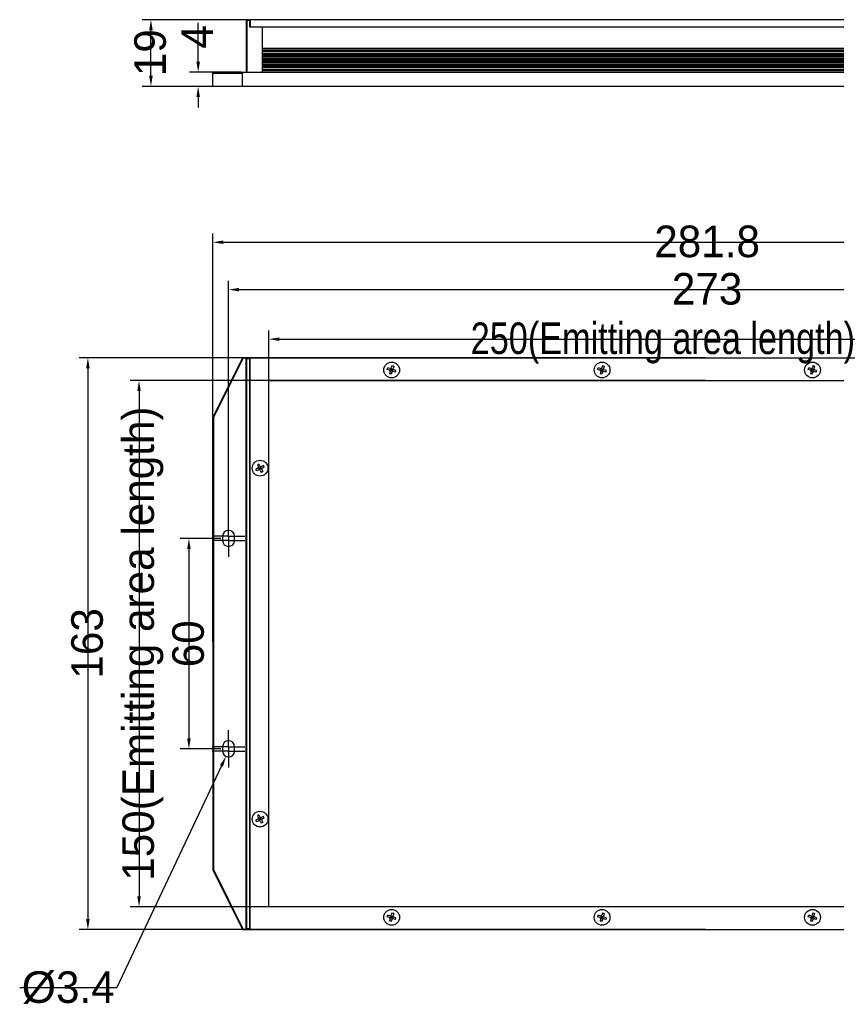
# Model space of a CAD drawing. Header units: millimetres. Extents: x 72 to 525, y 93 to 373.
# Tile 1 of 2: x 72 to 305, y 93 to 373. Entities that reach past the tile are written whole.
import ezdxf

# ---------------------------------------------------------------- set-up
doc = ezdxf.new("R2010")
doc.units = ezdxf.units.MM
doc.header["$LTSCALE"] = 32.67
doc.header["$PDMODE"] = 3
doc.header["$PDSIZE"] = 8
doc.linetypes.add('CENTER', pattern=[0.6, 0.375, -0.075, 0.075, -0.075])
doc.layers.get('0').update_dxf_attribs({"linetype": 'CONTINUOUS'})
doc.layers.get('Defpoints').update_dxf_attribs({"linetype": 'CONTINUOUS'})
for name, color, linetype in [('00_COMPONENTS', 7, 'CONTINUOUS'), ('03_ALL_AXES', 7, 'CONTINUOUS'), ('05_ALL_CURVES', 7, 'CONTINUOUS'), ('51__DRAFT_DIMS', 7, 'CONTINUOUS')]:
    doc.layers.add(name, color=color, linetype=linetype)
doc.styles.get("Standard").update_dxf_attribs({"font": 'simfang.ttf'})
doc.dimstyles.new('DIMSTYLE_1', dxfattribs={"dimtxt": 3, "dimasz": 3, "dimexe": 2.5, "dimexo": 0.5, "dimgap": 0.75, "dimtad": 1, "dimdsep": 46, "dimtxsty": 'STANDARD', "dimblk": '_FILLED', "dimblk1": '_FILLED', "dimblk2": '_FILLED', "dimcen": 0.09, "dimclrt": 3, "dimazin": 2, "dimtp": 0.3, "dimtm": 0.3, "dimtfac": 1, "dimtofl": 0, "dimtmove": 0, "dimatfit": 3, "dimldrblk": '_FILLED', "dimfxl": 1, "dimtolj": 1, "dimarcsym": 0})
doc.dimstyles.new('DIMSTYLE_2', dxfattribs={"dimtxt": 3, "dimasz": 3, "dimexe": 2.5, "dimexo": 0.5, "dimgap": 0.75, "dimtad": 1, "dimdsep": 46, "dimtxsty": 'STANDARD', "dimblk": '_FILLED', "dimblk1": '_FILLED', "dimblk2": '_FILLED', "dimcen": 0.09, "dimclrt": 3, "dimazin": 2, "dimtp": 0.5, "dimtm": 0.5, "dimtfac": 1, "dimtofl": 0, "dimtmove": 0, "dimatfit": 3, "dimldrblk": '_FILLED', "dimfxl": 1, "dimtolj": 1, "dimarcsym": 0})
doc.dimstyles.new('DIMSTYLE_3', dxfattribs={"dimtxt": 3, "dimasz": 3, "dimexe": 2.5, "dimexo": 0.5, "dimgap": 0.75, "dimtad": 1, "dimdsep": 46, "dimtxsty": 'STANDARD', "dimblk": '_FILLED', "dimblk1": '_FILLED', "dimblk2": '_FILLED', "dimcen": 0.09, "dimclrt": 3, "dimazin": 2, "dimtp": 0.1, "dimtm": 0.1, "dimtfac": 1, "dimtofl": 0, "dimtmove": 0, "dimatfit": 3, "dimldrblk": '_FILLED', "dimfxl": 1, "dimtolj": 1, "dimarcsym": 0})
doc.dimstyles.new('DIMSTYLE_4', dxfattribs={"dimtxt": 3, "dimasz": 3, "dimexe": 2.5, "dimexo": 0.5, "dimgap": 0.75, "dimtad": 1, "dimdsep": 46, "dimtxsty": 'STANDARD', "dimblk": '_FILLED', "dimblk1": '_FILLED', "dimblk2": '_FILLED', "dimcen": 0.09, "dimclrt": 3, "dimazin": 2, "dimtp": 0.2, "dimtm": 0.2, "dimtfac": 1, "dimtofl": 0, "dimtmove": 0, "dimatfit": 3, "dimldrblk": '_FILLED', "dimfxl": 1, "dimtolj": 1, "dimarcsym": 0})
doc.dimstyles.new('DIMSTYLE_5', dxfattribs={"dimtxt": 3, "dimasz": 3, "dimexe": 2.5, "dimexo": 0.5, "dimtad": 1, "dimdsep": 46, "dimtxsty": 'STANDARD', "dimblk": '_FILLED', "dimblk1": '_FILLED', "dimblk2": '_FILLED', "dimcen": 0.09, "dimclrt": 3, "dimazin": 2, "dimtp": 0.1, "dimtm": 0.1, "dimtfac": 1, "dimtofl": 0, "dimtmove": 0, "dimatfit": 1, "dimldrblk": '_FILLED', "dimfxl": 1, "dimtolj": 1, "dimarcsym": 0})

# ---------------------------------------------------------------- blocks, each defined once
blk = doc.blocks.new('_FILLED')
at = {"color": 0, "linetype": 'ByBlock'}
blk.add_solid([(0, 0), (-1, 0.167), (-1, -0.167)], dxfattribs=at)
blk = doc.blocks.new('*D32')
at = {"layer": '51__DRAFT_DIMS', "color": 0, "lineweight": -2}
for p, q in [((129.31, 225.49), (117.72, 225.49)), ((120.22, 222.49), (120.22, 168.49)), ((129.31, 165.49), (117.72, 165.49))]:
    blk.add_line(p, q, dxfattribs=at)
at = {"layer": 'Defpoints', "color": 0}
for p in [(129.81, 225.49), (120.22, 165.49), (129.81, 165.49)]:
    blk.add_point(p, dxfattribs=at)
at = {"layer": '51__DRAFT_DIMS', "color": 0, "linetype": 'ByBlock', "lineweight": -2, "xscale": 3, "yscale": 3, "zscale": 3}
for p, rotation in [((120.22, 225.49), 89.99999999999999), ((120.22, 165.49), 270)]:
    blk.add_blockref('_FILLED', p, dxfattribs=dict(at, rotation=rotation))
at = {"layer": '51__DRAFT_DIMS', "color": 3, "insert": (115.47, 195.45), "char_height": 3, "attachment_point": 2, "rotation": 90, "line_spacing_factor": 0.9}
blk.add_mtext('\\A1;\\A1;{\\fFZLanTingHei-R-GBK|b0|i0|c134|p2;\\H3x;\\C0;60}', dxfattribs=at)
blk = doc.blocks.new('*D33')
at = {"layer": '51__DRAFT_DIMS', "color": 0, "lineweight": -2}
for p, q in [((267.51, 270.49), (103.5, 270.49)), ((106, 267.49), (106, 123.49)), ((267.51, 120.49), (103.5, 120.49))]:
    blk.add_line(p, q, dxfattribs=at)
at = {"layer": 'Defpoints', "color": 0}
for p in [(268.01, 270.49), (106, 120.49), (268.01, 120.49)]:
    blk.add_point(p, dxfattribs=at)
at = {"layer": '51__DRAFT_DIMS', "color": 0, "linetype": 'ByBlock', "lineweight": -2, "xscale": 3, "yscale": 3, "zscale": 3}
for p, rotation in [((106, 270.49), 89.99999999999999), ((106, 120.49), 270)]:
    blk.add_blockref('_FILLED', p, dxfattribs=dict(at, rotation=rotation))
at = {"layer": '51__DRAFT_DIMS', "color": 3, "insert": (96.75, 195.49), "char_height": 3, "attachment_point": 2, "rotation": 90, "line_spacing_factor": 0.9}
blk.add_mtext('\\A1;\\A1;\\P{\\fFZLanTingHei-R-GBK|b0|i0|c134|p2;\\H3x;\\C0;150(\\f方正兰亭黑_GBK|b0|i0|c134|p0;\\C256;Emitting area length\\fFZLanTingHei-R-GBK|b0|i0|c134|p2;\\C0;)}', dxfattribs=at)
blk = doc.blocks.new('*D34')
at = {"layer": '51__DRAFT_DIMS', "color": 0, "lineweight": -2}
for p, q in [((267.51, 276.99), (88.92, 276.99)), ((91.42, 273.99), (91.42, 116.99)), ((267.51, 113.99), (88.92, 113.99))]:
    blk.add_line(p, q, dxfattribs=at)
at = {"layer": 'Defpoints', "color": 0}
for p in [(268.01, 276.99), (91.42, 113.99), (268.01, 113.99)]:
    blk.add_point(p, dxfattribs=at)
at = {"layer": '51__DRAFT_DIMS', "color": 0, "linetype": 'ByBlock', "lineweight": -2, "xscale": 3, "yscale": 3, "zscale": 3}
for p, rotation in [((91.42, 276.99), 89.99999999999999), ((91.42, 113.99), 270)]:
    blk.add_blockref('_FILLED', p, dxfattribs=dict(at, rotation=rotation))
at = {"layer": '51__DRAFT_DIMS', "color": 3, "insert": (86.67, 195.57), "char_height": 3, "attachment_point": 2, "rotation": 90, "line_spacing_factor": 0.9}
blk.add_mtext('\\A1;\\A1;{\\fFZLanTingHei-R-GBK|b0|i0|c134|p2;\\H3x;\\C0;163}', dxfattribs=at)
blk = doc.blocks.new('*D35')
at = {"layer": '51__DRAFT_DIMS', "color": 0, "lineweight": -2}
for p, q in [((143.01, 195.99), (143.01, 284.77)), ((393.01, 195.99), (393.01, 284.77)), ((146.01, 282.27), (390.01, 282.27))]:
    blk.add_line(p, q, dxfattribs=at)
at = {"layer": 'Defpoints', "color": 0}
for p in [(393.01, 282.27), (143.01, 195.49), (393.01, 195.49)]:
    blk.add_point(p, dxfattribs=at)
at = {"layer": '51__DRAFT_DIMS', "color": 0, "linetype": 'ByBlock', "lineweight": -2, "xscale": 3, "yscale": 3, "zscale": 3, "rotation": 180}
blk.add_blockref('_FILLED', (143.01, 282.27), dxfattribs=at)
at = {"layer": '51__DRAFT_DIMS', "color": 0, "linetype": 'ByBlock', "lineweight": -2, "xscale": 3, "yscale": 3, "zscale": 3}
blk.add_blockref('_FILLED', (393.01, 282.27), dxfattribs=at)
at = {"layer": '51__DRAFT_DIMS', "color": 3, "insert": (268.01, 291.52), "char_height": 3, "attachment_point": 2, "line_spacing_factor": 0.9}
blk.add_mtext('\\A1;\\A1;\\P{\\fFZLanTingHei-R-GBK|b0|i0|c134|p2;\\H3x;\\C0;250(\\f方正兰亭黑_GBK|b0|i0|c134|p0;\\C256;Emitting area length\\fFZLanTingHei-R-GBK|b0|i0|c134|p2;\\C0;)}', dxfattribs=at)
blk = doc.blocks.new('*D36')
at = {"layer": '51__DRAFT_DIMS', "color": 0, "lineweight": -2}
for p, q in [((127.01, 195.99), (127.01, 312.38)), ((408.81, 201.64), (408.81, 312.38)), ((130.01, 309.88), (405.81, 309.88))]:
    blk.add_line(p, q, dxfattribs=at)
at = {"layer": 'Defpoints', "color": 0}
for p in [(408.81, 309.88), (408.81, 201.14), (127.01, 195.49)]:
    blk.add_point(p, dxfattribs=at)
at = {"layer": '51__DRAFT_DIMS', "color": 0, "linetype": 'ByBlock', "lineweight": -2, "xscale": 3, "yscale": 3, "zscale": 3, "rotation": 180}
blk.add_blockref('_FILLED', (127.01, 309.88), dxfattribs=at)
at = {"layer": '51__DRAFT_DIMS', "color": 0, "linetype": 'ByBlock', "lineweight": -2, "xscale": 3, "yscale": 3, "zscale": 3}
blk.add_blockref('_FILLED', (408.81, 309.88), dxfattribs=at)
at = {"layer": '51__DRAFT_DIMS', "color": 3, "insert": (267.95, 314.63), "char_height": 3, "attachment_point": 2, "line_spacing_factor": 0.9}
blk.add_mtext('\\A1;\\A1;{\\fFZLanTingHei-R-GBK|b0|i0|c134|p2;\\H3x;\\C0;281.8}', dxfattribs=at)
blk = doc.blocks.new('*D37')
at = {"layer": '51__DRAFT_DIMS', "color": 0, "lineweight": -2}
for p, q in [((122.85, 361.31), (122.85, 372.4)), ((135.23, 358.31), (120.35, 358.31)), ((135.01, 354.31), (120.35, 354.31)), ((122.85, 351.31), (122.85, 348.31))]:
    blk.add_line(p, q, dxfattribs=at)
at = {"layer": 'Defpoints', "color": 0}
for p in [(122.85, 358.31), (135.73, 358.31), (135.51, 354.31)]:
    blk.add_point(p, dxfattribs=at)
at = {"layer": '51__DRAFT_DIMS', "color": 0, "linetype": 'ByBlock', "lineweight": -2, "xscale": 3, "yscale": 3, "zscale": 3}
for p, rotation in [((122.85, 358.31), 270), ((122.85, 354.31), 90)]:
    blk.add_blockref('_FILLED', p, dxfattribs=dict(at, rotation=rotation))
at = {"layer": '51__DRAFT_DIMS', "color": 3, "insert": (118.1, 365.06), "char_height": 3, "attachment_point": 1, "rotation": 90, "line_spacing_factor": 0.9}
blk.add_mtext('\\A1;\\A1;{\\fFZLanTingHei-R-GBK|b0|i0|c134|p2;\\H3x;\\C0;4}', dxfattribs=at)
blk = doc.blocks.new('*D38')
at = {"layer": '51__DRAFT_DIMS', "color": 0, "lineweight": -2}
for p, q in [((137.21, 373.31), (106.89, 373.31)), ((109.39, 357.31), (109.39, 370.31)), ((135.01, 354.31), (106.89, 354.31))]:
    blk.add_line(p, q, dxfattribs=at)
at = {"layer": 'Defpoints', "color": 0}
for p in [(109.39, 373.31), (137.71, 373.31), (135.51, 354.31)]:
    blk.add_point(p, dxfattribs=at)
at = {"layer": '51__DRAFT_DIMS', "color": 0, "linetype": 'ByBlock', "lineweight": -2, "xscale": 3, "yscale": 3, "zscale": 3}
for p, rotation in [((109.39, 373.31), 90), ((109.39, 354.31), 270)]:
    blk.add_blockref('_FILLED', p, dxfattribs=dict(at, rotation=rotation))
at = {"layer": '51__DRAFT_DIMS', "color": 3, "insert": (104.64, 363.91), "char_height": 3, "attachment_point": 2, "rotation": 90, "line_spacing_factor": 0.9}
blk.add_mtext('\\A1;\\A1;{\\fFZLanTingHei-R-GBK|b0|i0|c134|p2;\\H3x;\\C0;19}', dxfattribs=at)
blk = doc.blocks.new('*D39')
at = {"layer": '51__DRAFT_DIMS', "color": 0}
for p, q in [((131.42, 164.89), (131.6, 164.89)), ((131.51, 164.8), (131.51, 164.98))]:
    blk.add_line(p, q, dxfattribs=at)
at = {"layer": '51__DRAFT_DIMS', "color": 0, "lineweight": -2}
for p in [(129.5, 160.64), (71.97, 97.49)]:
    blk.add_line(p, (99.68, 97.49), dxfattribs=at)
at = {"layer": 'Defpoints', "color": 0}
for p in [(132.23, 166.42), (130.78, 163.35)]:
    blk.add_point(p, dxfattribs=at)
at = {"layer": '51__DRAFT_DIMS', "color": 0, "linetype": 'ByBlock', "lineweight": -2, "xscale": 3, "yscale": 3, "zscale": 3, "rotation": 64.72348553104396}
blk.add_blockref('_FILLED', (130.78, 163.35), dxfattribs=at)
at = {"layer": '51__DRAFT_DIMS', "color": 3, "insert": (99.06, 106.61), "char_height": 3, "attachment_point": 3, "line_spacing_factor": 0.9}
blk.add_mtext('\\A1;{\\A1;\\P\\fArial|b0|i0|c134|p2;\\H3x;\\C0;%%c\\fFZLanTingHei-R-GBK|b0|i0|c134|p2;3.4}', dxfattribs=at)
blk = doc.blocks.new('*D40')
at = {"layer": '51__DRAFT_DIMS', "color": 0, "lineweight": -2}
for p, q in [((131.51, 230.32), (131.51, 298.87)), ((404.51, 230.43), (404.51, 298.87)), ((134.51, 296.37), (401.51, 296.37))]:
    blk.add_line(p, q, dxfattribs=at)
at = {"layer": 'Defpoints', "color": 0}
for p in [(404.51, 296.37), (131.51, 229.82), (404.51, 229.93)]:
    blk.add_point(p, dxfattribs=at)
at = {"layer": '51__DRAFT_DIMS', "color": 0, "linetype": 'ByBlock', "lineweight": -2, "xscale": 3, "yscale": 3, "zscale": 3, "rotation": 180}
blk.add_blockref('_FILLED', (131.51, 296.37), dxfattribs=at)
at = {"layer": '51__DRAFT_DIMS', "color": 0, "linetype": 'ByBlock', "lineweight": -2, "xscale": 3, "yscale": 3, "zscale": 3}
blk.add_blockref('_FILLED', (404.51, 296.37), dxfattribs=at)
at = {"layer": '51__DRAFT_DIMS', "color": 3, "insert": (267.95, 301.12), "char_height": 3, "attachment_point": 2, "line_spacing_factor": 0.9}
blk.add_mtext('\\A1;\\A1;{\\fFZLanTingHei-R-GBK|b0|i0|c134|p2;\\H3x;\\C0;273}', dxfattribs=at)

msp = doc.modelspace()

# ---------------------------------------------------------------- linework, layer by layer
at = {"color": 0}
for p, q in [((139.90351, 245.45977), (139.32453, 245.16433)), ((139.55179, 244.71897), (139.32453, 245.16433)), ((140.13077, 245.01441), (139.55179, 244.71897)), ((140.1843, 246.66959), (139.73893, 246.44233)), ((139.73893, 246.44233), (140.03437, 245.86335)), ((140.05252, 245.63446), (140.96156, 245.33969)), ((140.6161, 245.82339), (140.17073, 245.59613)), ((140.39799, 245.15076), (140.17073, 245.59613)), ((140.1843, 246.66959), (140.47974, 246.09061)), ((140.72973, 245.60071), (140.28436, 245.37345)), ((140.35966, 245.03256), (140.65442, 245.9416)), ((140.39341, 245.70976), (140.62067, 245.26439)), ((140.84336, 245.37802), (140.39799, 245.15076)), ((140.53435, 244.88354), (140.82978, 244.30456)), ((140.84336, 245.37802), (140.6161, 245.82339)), ((141.27515, 244.53182), (140.82978, 244.30456)), ((141.46229, 246.25519), (140.88332, 245.95975)), ((140.97971, 245.1108), (141.27515, 244.53182)), ((141.68955, 245.80982), (141.11058, 245.51438)), ((141.68955, 245.80982), (141.46229, 246.25519)), ((140.1843, 146.66959), (139.73893, 146.44233)), ((139.73893, 146.44233), (140.03437, 145.86335)), ((140.1843, 146.66959), (140.47974, 146.09061)), ((140.35966, 145.03256), (140.65442, 145.9416)), ((141.46229, 146.25519), (140.88332, 145.95975)), ((141.68955, 145.80982), (141.46229, 146.25519)), ((139.90351, 145.45977), (139.32453, 145.16433)), ((139.55179, 144.71897), (139.32453, 145.16433)), ((140.13077, 145.01441), (139.55179, 144.71897)), ((140.05252, 145.63446), (140.96156, 145.33969)), ((140.6161, 145.82339), (140.17073, 145.59613)), ((140.39799, 145.15076), (140.17073, 145.59613)), ((140.72973, 145.60071), (140.28436, 145.37345)), ((140.39341, 145.70976), (140.62067, 145.26439)), ((140.84336, 145.37802), (140.39799, 145.15076)), ((140.53435, 144.88354), (140.82978, 144.30456)), ((140.84336, 145.37802), (140.6161, 145.82339)), ((141.27515, 144.53182), (140.82978, 144.30456)), ((140.97971, 145.1108), (141.27515, 144.53182)), ((141.68955, 145.80982), (141.11058, 145.51438)), ((176.78605, 117.5951), (176.93076, 118.0737)), ((177.55294, 117.88557), (176.93076, 118.0737)), ((178.23266, 117.06588), (177.78143, 117.90827)), ((178.11507, 118.70807), (177.92693, 118.08589)), ((178.59366, 118.56335), (178.11507, 118.70807)), ((178.59366, 118.56335), (178.40553, 117.94118)), ((236.78605, 117.5951), (236.93076, 118.0737)), ((237.55294, 117.88557), (236.93076, 118.0737)), ((238.23266, 117.06588), (237.78143, 117.90827)), ((238.11507, 118.70807), (237.92693, 118.08589)), ((238.59366, 118.56335), (238.11507, 118.70807)), ((238.59366, 118.56335), (238.40553, 117.94118)), ((296.78605, 117.5951), (296.93076, 118.0737)), ((297.55294, 117.88557), (296.93076, 118.0737)), ((297.78143, 117.90827), (298.23266, 117.06588)), ((298.11507, 118.70807), (297.92693, 118.08589)), ((298.59366, 118.56335), (298.11507, 118.70807)), ((298.59366, 118.56335), (298.40553, 117.94118)), ((177.40822, 117.40697), (176.78605, 117.5951)), ((177.60855, 117.03298), (177.42042, 116.4108)), ((177.89902, 116.26608), (177.42042, 116.4108)), ((177.58584, 117.26146), (178.42824, 117.71269)), ((177.69538, 117.32014), (177.8401, 117.79873)), ((178.17398, 117.17542), (177.69538, 117.32014)), ((178.24634, 117.41472), (177.76774, 117.55944)), ((178.3187, 117.65402), (177.8401, 117.79873)), ((178.08715, 116.88826), (177.89902, 116.26608)), ((178.0794, 117.72638), (177.93468, 117.24778)), ((178.17398, 117.17542), (178.3187, 117.65402)), ((179.08332, 116.90045), (178.46114, 117.08859)), ((179.22804, 117.37905), (178.60586, 117.56719)), ((179.08332, 116.90045), (179.22804, 117.37905)), ((237.40822, 117.40697), (236.78605, 117.5951)), ((237.60855, 117.03298), (237.42042, 116.4108)), ((237.89902, 116.26608), (237.42042, 116.4108)), ((237.58584, 117.26146), (238.42824, 117.71269)), ((237.69538, 117.32014), (237.8401, 117.79873)), ((238.17398, 117.17542), (237.69538, 117.32014)), ((238.24634, 117.41472), (237.76774, 117.55944)), ((238.3187, 117.65402), (237.8401, 117.79873)), ((238.08715, 116.88826), (237.89902, 116.26608)), ((238.0794, 117.72638), (237.93468, 117.24778)), ((238.17398, 117.17542), (238.3187, 117.65402)), ((239.08332, 116.90045), (238.46114, 117.08859)), ((239.22804, 117.37905), (238.60586, 117.56719)), ((239.08332, 116.90045), (239.22804, 117.37905)), ((297.40822, 117.40697), (296.78605, 117.5951)), ((297.60855, 117.03298), (297.42042, 116.4108)), ((297.89902, 116.26608), (297.42042, 116.4108)), ((297.58584, 117.26146), (298.42824, 117.71269)), ((297.69538, 117.32014), (297.8401, 117.79873)), ((298.17398, 117.17542), (297.69538, 117.32014)), ((298.24634, 117.41472), (297.76774, 117.55944)), ((298.3187, 117.65402), (297.8401, 117.79873)), ((298.08715, 116.88826), (297.89902, 116.26608)), ((298.0794, 117.72638), (297.93468, 117.24778)), ((298.17398, 117.17542), (298.3187, 117.65402)), ((299.08332, 116.90045), (298.46114, 117.08859)), ((299.22804, 117.37905), (298.60586, 117.56719)), ((299.08332, 116.90045), (299.22804, 117.37905))]:
    msp.add_line(p, q, dxfattribs=at)
for centre, start, end in [((139.76715, 245.72699), 297.0341881, 27.0341881), ((140.26712, 244.74718), 27.0341881, 117.0341881), ((140.74696, 246.22697), 207.0341881, 297.0341881), ((141.24693, 245.24716), 117.0341881, 207.0341881), ((140.74696, 146.22697), 207.0341881, 297.0341881), ((139.76715, 145.72699), 297.0341881, 27.0341881), ((140.26712, 144.74718), 27.0341881, 117.0341881), ((141.24693, 145.24716), 117.0341881, 207.0341881), ((177.63977, 118.17272), 253.1757823, 343.1757823), ((178.69269, 117.85434), 163.1757823, 253.1757823), ((237.63977, 118.17272), 253.1757823, 343.1757823), ((238.69269, 117.85434), 163.1757823, 253.1757823), ((297.63977, 118.17272), 253.1757823, 343.1757823), ((298.69269, 117.85434), 163.1757823, 253.1757823), ((177.32139, 117.11981), 343.1757823, 73.1757823), ((178.37431, 116.80143), 73.1757823, 163.1757823), ((237.32139, 117.11981), 343.1757823, 73.1757823), ((238.37431, 116.80143), 73.1757823, 163.1757823), ((297.32139, 117.11981), 343.1757823, 73.1757823), ((298.37431, 116.80143), 73.1757823, 163.1757823)]:
    msp.add_arc(centre, 0.3, start, end, dxfattribs=at)
at = {"layer": '00_COMPONENTS', "color": 0}
for p, q in [((136.50704, 373.10811), (136.70704, 373.30811)), ((136.70704, 373.10811), (136.60704, 373.20811)), ((137.50704, 373.30811), (136.70704, 373.30811)), ((137.50704, 373.30811), (137.50704, 371.30811)), ((137.70704, 373.30811), (137.70704, 371.30811)), ((398.30704, 373.30811), (137.70704, 373.30811)), ((136.50704, 373.10811), (136.50704, 358.30811)), ((136.70704, 373.10811), (136.70704, 358.30811)), ((137.50704, 373.10811), (136.70704, 373.10811)), ((137.50704, 371.30811), (398.50704, 371.30811)), ((141.20704, 358.30811), (141.20704, 371.30811)), ((141.20704, 365.15811), (394.80704, 365.15811)), ((141.20704, 364.99811), (394.80704, 364.99811)), ((394.80704, 364.46811), (141.20704, 364.46811)), ((394.80704, 364.14811), (141.20704, 364.14811)), ((141.20704, 363.71811), (394.80704, 363.71811)), ((141.20704, 363.39811), (394.80704, 363.39811)), ((394.80704, 362.96811), (141.20704, 362.96811)), ((394.80704, 362.64811), (141.20704, 362.64811)), ((141.20704, 362.21811), (394.80704, 362.21811)), ((141.20704, 361.89811), (394.80704, 361.89811)), ((394.80704, 361.46811), (141.20704, 361.46811)), ((394.80704, 361.14811), (141.20704, 361.14811)), ((141.20704, 360.71811), (394.80704, 360.71811)), ((141.20704, 360.39811), (394.80704, 360.39811)), ((394.80704, 359.96811), (141.20704, 359.96811)), ((394.80704, 359.64811), (141.20704, 359.64811)), ((141.20704, 359.21811), (394.80704, 359.21811)), ((127.00704, 358.10811), (127.20704, 358.30811)), ((127.00704, 354.30811), (127.00704, 358.10811)), ((127.00704, 358.10811), (135.50704, 358.10811)), ((127.20704, 358.30811), (408.80704, 358.30811)), ((135.73052, 358.30811), (135.50704, 358.10811)), ((135.50704, 354.30811), (135.50704, 358.10811)), ((141.20704, 358.89811), (394.80704, 358.89811)), ((394.80704, 358.34811), (141.20704, 358.34811)), ((409.00704, 354.30811), (127.00704, 354.30811)), ((135.50704, 276.98708), (127.00704, 259.93871)), ((135.73052, 276.98708), (127.20704, 259.89162)), ((135.50704, 276.98708), (400.50704, 276.98708)), ((136.50704, 276.78708), (136.70704, 276.98708)), ((136.50704, 114.18708), (136.50704, 276.78708)), ((136.70704, 276.78708), (136.60704, 276.88708)), ((136.70704, 114.18708), (136.70704, 276.78708)), ((136.70704, 276.78708), (137.50704, 276.78708)), ((137.50704, 276.98708), (137.50704, 113.98708)), ((137.70704, 113.98708), (137.70704, 276.98708)), ((176.78605, 273.5951), (176.93076, 274.0737)), ((177.40822, 273.40697), (176.78605, 273.5951)), ((177.55294, 273.88557), (176.93076, 274.0737)), ((177.60855, 273.03298), (177.42042, 272.4108)), ((177.89902, 272.26608), (177.42042, 272.4108)), ((177.58584, 273.26146), (178.42824, 273.71269)), ((177.69538, 273.32014), (177.8401, 273.79873)), ((178.17398, 273.17542), (177.69538, 273.32014)), ((178.24634, 273.41472), (177.76774, 273.55944)), ((178.23266, 273.06588), (177.78143, 273.90827)), ((178.3187, 273.65402), (177.8401, 273.79873)), ((178.08715, 272.88826), (177.89902, 272.26608)), ((178.11507, 274.70807), (177.92693, 274.08589)), ((178.0794, 273.72638), (177.93468, 273.24778)), ((178.59366, 274.56335), (178.11507, 274.70807)), ((178.17398, 273.17542), (178.3187, 273.65402)), ((178.59366, 274.56335), (178.40553, 273.94118)), ((179.08332, 272.90045), (178.46114, 273.08859)), ((179.22804, 273.37905), (178.60586, 273.56719)), ((179.08332, 272.90045), (179.22804, 273.37905)), ((236.78605, 273.5951), (236.93076, 274.0737)), ((237.40822, 273.40697), (236.78605, 273.5951)), ((237.55294, 273.88557), (236.93076, 274.0737)), ((237.60855, 273.03298), (237.42042, 272.4108)), ((237.89902, 272.26608), (237.42042, 272.4108)), ((237.58584, 273.26146), (238.42824, 273.71269)), ((237.69538, 273.32014), (237.8401, 273.79873)), ((238.17398, 273.17542), (237.69538, 273.32014)), ((238.24634, 273.41472), (237.76774, 273.55944)), ((238.23266, 273.06588), (237.78143, 273.90827)), ((238.3187, 273.65402), (237.8401, 273.79873)), ((238.08715, 272.88826), (237.89902, 272.26608)), ((238.11507, 274.70807), (237.92693, 274.08589)), ((238.0794, 273.72638), (237.93468, 273.24778)), ((238.59366, 274.56335), (238.11507, 274.70807)), ((238.17398, 273.17542), (238.3187, 273.65402)), ((238.59366, 274.56335), (238.40553, 273.94118)), ((239.08332, 272.90045), (238.46114, 273.08859)), ((239.22804, 273.37905), (238.60586, 273.56719)), ((239.08332, 272.90045), (239.22804, 273.37905)), ((296.78605, 273.5951), (296.93076, 274.0737)), ((297.40822, 273.40697), (296.78605, 273.5951)), ((297.55294, 273.88557), (296.93076, 274.0737)), ((297.60855, 273.03298), (297.42042, 272.4108)), ((297.89902, 272.26608), (297.42042, 272.4108)), ((297.58584, 273.26146), (298.42824, 273.71269)), ((297.69538, 273.32014), (297.8401, 273.79873)), ((298.17398, 273.17542), (297.69538, 273.32014)), ((298.24634, 273.41472), (297.76774, 273.55944)), ((298.23266, 273.06588), (297.78143, 273.90827)), ((298.3187, 273.65402), (297.8401, 273.79873)), ((298.08715, 272.88826), (297.89902, 272.26608)), ((298.11507, 274.70807), (297.92693, 274.08589)), ((298.0794, 273.72638), (297.93468, 273.24778)), ((298.59366, 274.56335), (298.11507, 274.70807)), ((298.17398, 273.17542), (298.3187, 273.65402)), ((298.59366, 274.56335), (298.40553, 273.94118)), ((299.08332, 272.90045), (298.46114, 273.08859)), ((299.22804, 273.37905), (298.60586, 273.56719)), ((299.08332, 272.90045), (299.22804, 273.37905)), ((127.00704, 259.93871), (127.00704, 131.03544)), ((127.00704, 259.93871), (127.20704, 259.89162)), ((127.20704, 259.89162), (127.20704, 131.08253)), ((129.80704, 226.08708), (129.80704, 224.88708)), ((133.20704, 224.88708), (133.20704, 226.08708)), ((129.80704, 166.08708), (129.80704, 164.88708)), ((133.20704, 164.88708), (133.20704, 166.08708)), ((127.00704, 131.03544), (127.20704, 131.08253)), ((127.00704, 131.03544), (135.50704, 113.98708)), ((127.20704, 131.08253), (135.73052, 113.98708)), ((135.50704, 113.98708), (400.50704, 113.98708)), ((136.70704, 113.98708), (136.50704, 114.18708)), ((136.60704, 114.08708), (136.70704, 114.18708)), ((137.50704, 114.18708), (136.70704, 114.18708))]:
    msp.add_line(p, q, dxfattribs=at)
for centre in [(178.00704, 273.48708), (238.00704, 273.48708), (298.00704, 273.48708), (140.50704, 245.48708), (140.50704, 145.48708), (178.00704, 117.48708), (238.00704, 117.48708), (298.00704, 117.48708)]:
    msp.add_circle(centre, 2.25, dxfattribs=at)
for centre, radius, start, end in [((177.32139, 273.11981), 0.3, 343.1757823, 73.1757823), ((177.63977, 274.17272), 0.3, 253.1757823, 343.1757823), ((178.37431, 272.80143), 0.3, 73.1757823, 163.1757823), ((178.69269, 273.85434), 0.3, 163.1757823, 253.1757823), ((237.32139, 273.11981), 0.3, 343.1757823, 73.1757823), ((237.63977, 274.17272), 0.3, 253.1757823, 343.1757823), ((238.37431, 272.80143), 0.3, 73.1757823, 163.1757823), ((238.69269, 273.85434), 0.3, 163.1757823, 253.1757823), ((297.32139, 273.11981), 0.3, 343.1757823, 73.1757823), ((297.63977, 274.17272), 0.3, 253.1757823, 343.1757823), ((298.37431, 272.80143), 0.3, 73.1757823, 163.1757823), ((298.69269, 273.85434), 0.3, 163.1757823, 253.1757823), ((131.50704, 226.08708), 1.7, 0, 180), ((131.50704, 224.88708), 1.7, 180, 0), ((131.50704, 166.08708), 1.7, 0, 180), ((131.50704, 164.88708), 1.7, 180, 0)]:
    msp.add_arc(centre, radius, start, end, dxfattribs=at)
at = {"layer": '03_ALL_AXES', "color": 0, "linetype": 'CENTER'}
for p, q in [((131.50704, 229.58708), (131.50704, 230.78708)), ((131.50704, 226.08708), (131.50704, 229.58708)), ((131.50704, 226.08708), (126.80704, 226.08708)), ((131.50704, 224.88708), (126.80704, 224.88708)), ((131.50704, 226.08708), (131.50704, 221.38708)), ((131.50704, 226.08708), (136.20704, 226.08708)), ((131.50704, 224.88708), (136.20704, 224.88708)), ((131.50704, 221.38708), (131.50704, 220.18708)), ((131.50704, 169.58708), (131.50704, 170.78708)), ((131.50704, 166.08708), (131.50704, 169.58708)), ((131.50704, 166.08708), (126.80704, 166.08708)), ((131.50704, 166.08708), (131.50704, 161.38708)), ((131.50704, 166.08708), (136.20704, 166.08708)), ((131.50704, 164.88708), (126.80704, 164.88708)), ((131.50704, 164.88708), (136.20704, 164.88708)), ((131.50704, 161.38708), (131.50704, 160.18708))]:
    msp.add_line(p, q, dxfattribs=at)
at = {"layer": '05_ALL_CURVES', "color": 0}
for p, q in [((143.00704, 120.48708), (143.00704, 270.48708)), ((143.00704, 270.48708), (393.00704, 270.48708)), ((393.00704, 120.48708), (143.00704, 120.48708))]:
    msp.add_line(p, q, dxfattribs=at)

# ---------------------------------------------------------------- dimensions: what is measured, and where the dimension line sits
at = {"layer": '51__DRAFT_DIMS', "color": 0}
for base, p1, p2, angle, text, dimstyle, picture, middle in [((109.38645, 373.30811), (135.50704, 354.30811), (137.70704, 373.30811), 90, '\\A1;{\\fFZLanTingHei-R-GBK|b0|i0|c134|p2;\\H3x;\\C0;<>}', 'DIMSTYLE_4', '*D38', (109.38645, 363.91065)), ((122.85048, 358.30811), (135.50704, 354.30811), (135.73052, 358.30811), 90, '\\A1;{\\fFZLanTingHei-R-GBK|b0|i0|c134|p2;\\H3x;\\C0;<>}', 'DIMSTYLE_3', '*D37', (122.85048, 368.35654)), ((91.41531, 113.98708), (268.00704, 276.98708), (268.00704, 113.98708), 270, '\\A1;{\\fFZLanTingHei-R-GBK|b0|i0|c134|p2;\\H3x;\\C0;<>}', 'DIMSTYLE_2', '*D34', (91.41531, 195.56911)), ((106.0013, 120.48708), (268.00704, 270.48708), (268.00704, 120.48708), 270, '\\A1;\\P{\\fFZLanTingHei-R-GBK|b0|i0|c134|p2;\\H3x;\\C0;150(\\f方正兰亭黑_GBK|b0|i0|c134|p0;\\C256;Emitting area length\\fFZLanTingHei-R-GBK|b0|i0|c134|p2;\\C0;)}', 'DIMSTYLE_2', '*D33', (106.0013, 195.48708)), ((120.22405, 165.48708), (129.80704, 225.48708), (129.80704, 165.48708), 270, '\\A1;{\\fFZLanTingHei-R-GBK|b0|i0|c134|p2;\\H3x;\\C0;<>}', 'DIMSTYLE_1', '*D32', (120.22405, 195.45485))]:
    dim = msp.add_linear_dim(base=base, p1=p1, p2=p2, angle=angle, text=text, dimstyle=dimstyle, override={"dimtxsty": 'STANDARD'}, dxfattribs=at)
    dim.commit()
    dim.dimension.update_dxf_attribs({"geometry": picture, "text_midpoint": middle, "dimtype": 160})
for base, p1, p2, text, picture, middle in [((408.80704, 309.87617), (127.00704, 195.48708), (408.80704, 201.13708), '\\A1;{\\fFZLanTingHei-R-GBK|b0|i0|c134|p2;\\H3x;\\C0;<>}', '*D36', (267.94845, 309.87617)), ((404.50704, 296.36952), (131.50704, 229.81758), (404.50704, 229.92622), '\\A1;{\\fFZLanTingHei-R-GBK|b0|i0|c134|p2;\\H3x;\\C0;<>}', '*D40', (267.94845, 296.36952)), ((393.00704, 282.26758), (143.00704, 195.48708), (393.00704, 195.48708), '\\A1;\\P{\\fFZLanTingHei-R-GBK|b0|i0|c134|p2;\\H3x;\\C0;250(\\f方正兰亭黑_GBK|b0|i0|c134|p0;\\C256;Emitting area length\\fFZLanTingHei-R-GBK|b0|i0|c134|p2;\\C0;)}', '*D35', (268.00704, 282.26758))]:
    dim = msp.add_linear_dim(base=base, p1=p1, p2=p2, text=text, dimstyle='DIMSTYLE_2', override={"dimtxsty": 'STANDARD'}, dxfattribs=at)
    dim.commit()
    dim.dimension.update_dxf_attribs({"geometry": picture, "text_midpoint": middle, "dimtype": 160})
dim = msp.add_diameter_dim_2p(p1=(132.23292, 166.42431), p2=(130.78116, 163.34984), text='{\\A1;\\P\\fArial|b0|i0|c134|p2;\\H3x;\\C0;%%c\\fFZLanTingHei-R-GBK|b0|i0|c134|p2;<>}', dimstyle='DIMSTYLE_5', override={"dimtih": 1, "dimtoh": 1, "dimpost": '<>', "dimtxsty": 'STANDARD'}, dxfattribs=at)
dim.commit()
dim.dimension.update_dxf_attribs({"geometry": '*D39', "text_midpoint": (85.51525, 97.48721), "dimtype": 163})

doc.saveas('drawing.dxf')
